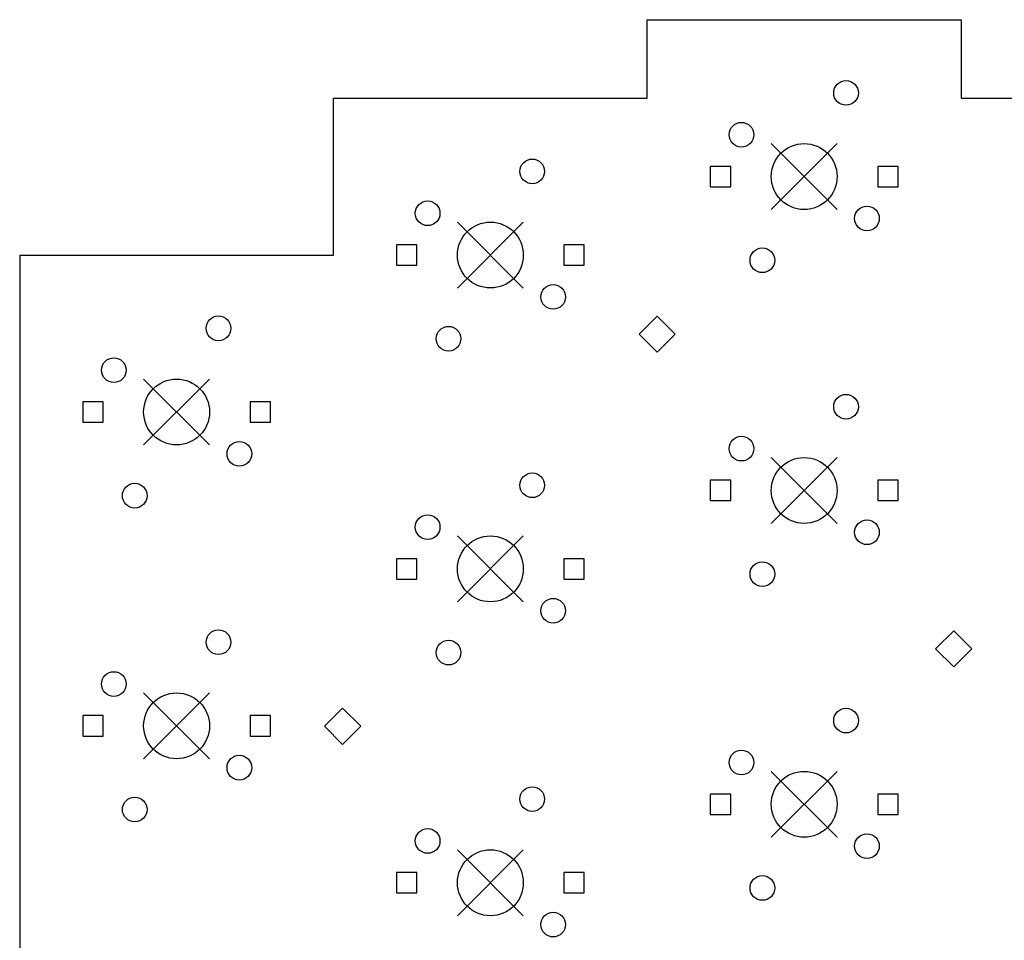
# Model space of a CAD drawing. Extents: x 3.76 to 8.81, y -6.2 to -1.61.
# Tile 4 of 5: x 3.84 to 6.19, y -3.81 to -1.61. Entities that reach past the tile are written whole.
import ezdxf

# ---------------------------------------------------------------- set-up
doc = ezdxf.new("R2010")
doc.units = 0
doc.header["$MEASUREMENT"] = 0
doc.layers.add('BLACK', color=7, linetype='CONTINUOUS')

msp = doc.modelspace()

# ---------------------------------------------------------------- linework, layer by layer
at = {"layer": 'BLACK', "linetype": 'CONTINUOUS'}
for p, q in [((5.3375, -1.7937), (5.3375, -1.6062)), ((5.3375, -1.6062), (6.0875, -1.6062)), ((6.0875, -1.6062), (6.0875, -1.7937)), ((4.5875, -2.1687), (4.5875, -1.7937)), ((4.5875, -1.7937), (5.3375, -1.7937)), ((6.0875, -1.7937), (6.8375, -1.7937)), ((5.6338, -1.9025), (5.7912, -2.06)), ((5.7912, -1.9025), (5.6338, -2.06)), ((5.5369, -1.9569), (5.4881, -1.9569)), ((5.4881, -1.9569), (5.4881, -2.0056)), ((5.5369, -2.0056), (5.5369, -1.9569)), ((5.9369, -1.9569), (5.8881, -1.9569)), ((5.8881, -1.9569), (5.8881, -2.0056)), ((5.9369, -2.0056), (5.9369, -1.9569)), ((5.4881, -2.0056), (5.5369, -2.0056)), ((5.8881, -2.0056), (5.9369, -2.0056)), ((4.8838, -2.09), (5.0412, -2.2475)), ((5.0412, -2.09), (4.8838, -2.2475)), ((4.7869, -2.1444), (4.7381, -2.1444)), ((4.7381, -2.1444), (4.7381, -2.1931)), ((4.7869, -2.1931), (4.7869, -2.1444)), ((5.1869, -2.1444), (5.1381, -2.1444)), ((5.1381, -2.1444), (5.1381, -2.1931)), ((5.1869, -2.1931), (5.1869, -2.1444)), ((3.8375, -2.1687), (3.8375, -4.4188)), ((3.8375, -2.1687), (4.5875, -2.1687)), ((4.7381, -2.1931), (4.7869, -2.1931)), ((5.1381, -2.1931), (5.1869, -2.1931)), ((5.3611, -2.3144), (5.3178, -2.3577)), ((5.4044, -2.3577), (5.3611, -2.3144)), ((5.3178, -2.3577), (5.3611, -2.401)), ((5.3611, -2.401), (5.4044, -2.3577)), ((4.1338, -2.465), (4.2912, -2.6225)), ((4.2912, -2.465), (4.1338, -2.6225)), ((4.0369, -2.5194), (3.9881, -2.5194)), ((3.9881, -2.5194), (3.9881, -2.5681)), ((4.0369, -2.5681), (4.0369, -2.5194)), ((4.4369, -2.5194), (4.3881, -2.5194)), ((4.3881, -2.5194), (4.3881, -2.5681)), ((4.4369, -2.5681), (4.4369, -2.5194)), ((3.9881, -2.5681), (4.0369, -2.5681)), ((4.3881, -2.5681), (4.4369, -2.5681)), ((5.6338, -2.6525), (5.7912, -2.81)), ((5.7912, -2.6525), (5.6338, -2.81)), ((5.5369, -2.7069), (5.4881, -2.7069)), ((5.4881, -2.7069), (5.4881, -2.7556)), ((5.5369, -2.7556), (5.5369, -2.7069)), ((5.9369, -2.7069), (5.8881, -2.7069)), ((5.8881, -2.7069), (5.8881, -2.7556)), ((5.9369, -2.7556), (5.9369, -2.7069)), ((5.4881, -2.7556), (5.5369, -2.7556)), ((5.8881, -2.7556), (5.9369, -2.7556)), ((4.8838, -2.84), (5.0412, -2.9975)), ((5.0412, -2.84), (4.8838, -2.9975)), ((4.7869, -2.8944), (4.7381, -2.8944)), ((4.7381, -2.8944), (4.7381, -2.9431)), ((4.7869, -2.9431), (4.7869, -2.8944)), ((5.1869, -2.8944), (5.1381, -2.8944)), ((5.1381, -2.8944), (5.1381, -2.9431)), ((5.1869, -2.9431), (5.1869, -2.8944)), ((4.7381, -2.9431), (4.7869, -2.9431)), ((5.1381, -2.9431), (5.1869, -2.9431)), ((6.0698, -3.0664), (6.0265, -3.1097)), ((6.1131, -3.1097), (6.0698, -3.0664)), ((6.0265, -3.1097), (6.0698, -3.153)), ((6.0698, -3.153), (6.1131, -3.1097)), ((4.1338, -3.215), (4.2912, -3.3725)), ((4.2912, -3.215), (4.1338, -3.3725)), ((4.0369, -3.2694), (3.9881, -3.2694)), ((3.9881, -3.2694), (3.9881, -3.3181)), ((4.0369, -3.3181), (4.0369, -3.2694)), ((4.4369, -3.2694), (4.3881, -3.2694)), ((4.3881, -3.2694), (4.3881, -3.3181)), ((4.4369, -3.3181), (4.4369, -3.2694)), ((4.6092, -3.2514), (4.5658, -3.2947)), ((4.6525, -3.2947), (4.6092, -3.2514)), ((3.9881, -3.3181), (4.0369, -3.3181)), ((4.3881, -3.3181), (4.4369, -3.3181)), ((4.5658, -3.2947), (4.6092, -3.338)), ((4.6092, -3.338), (4.6525, -3.2947)), ((5.6338, -3.4025), (5.7912, -3.56)), ((5.7912, -3.4025), (5.6338, -3.56)), ((5.5369, -3.4569), (5.4881, -3.4569)), ((5.4881, -3.4569), (5.4881, -3.5056)), ((5.5369, -3.5056), (5.5369, -3.4569)), ((5.9369, -3.4569), (5.8881, -3.4569)), ((5.8881, -3.4569), (5.8881, -3.5056)), ((5.9369, -3.5056), (5.9369, -3.4569)), ((5.4881, -3.5056), (5.5369, -3.5056)), ((5.8881, -3.5056), (5.9369, -3.5056)), ((4.8838, -3.59), (5.0412, -3.7475)), ((5.0412, -3.59), (4.8838, -3.7475)), ((4.7869, -3.6444), (4.7381, -3.6444)), ((4.7381, -3.6444), (4.7381, -3.6931)), ((4.7869, -3.6931), (4.7869, -3.6444)), ((5.1869, -3.6444), (5.1381, -3.6444)), ((5.1381, -3.6444), (5.1381, -3.6931)), ((5.1869, -3.6931), (5.1869, -3.6444)), ((4.7381, -3.6931), (4.7869, -3.6931)), ((5.1381, -3.6931), (5.1869, -3.6931))]:
    msp.add_line(p, q, dxfattribs=at)
at = {"layer": 'BLACK'}
for centre, radius in [((5.8125, -1.7812), 0.0295), ((5.5625, -1.8812), 0.0295), ((5.7125, -1.9812), 0.0787), ((5.0625, -1.9688), 0.0295), ((4.8125, -2.0688), 0.0295), ((5.8625, -2.0812), 0.0295), ((4.9625, -2.1687), 0.0787), ((5.6125, -2.1812), 0.0295), ((5.1125, -2.2687), 0.0295), ((4.3125, -2.3438), 0.0295), ((4.8625, -2.3687), 0.0295), ((4.0625, -2.4438), 0.0295), ((4.2125, -2.5437), 0.0787), ((5.8125, -2.5312), 0.0295), ((5.5625, -2.6313), 0.0295), ((4.3625, -2.6437), 0.0295), ((5.7125, -2.7312), 0.0787), ((5.0625, -2.7188), 0.0295), ((4.1125, -2.7437), 0.0295), ((4.8125, -2.8188), 0.0295), ((5.8625, -2.8312), 0.0295), ((4.9625, -2.9187), 0.0787), ((5.6125, -2.9312), 0.0295), ((5.1125, -3.0187), 0.0295), ((4.3125, -3.0938), 0.0295), ((4.8625, -3.1187), 0.0295), ((4.0625, -3.1938), 0.0295), ((4.2125, -3.2937), 0.0787), ((5.8125, -3.2812), 0.0295), ((4.3625, -3.3937), 0.0295), ((5.5625, -3.3813), 0.0295), ((5.7125, -3.4812), 0.0787), ((5.0625, -3.4688), 0.0295), ((4.1125, -3.4937), 0.0295), ((4.8125, -3.5688), 0.0295), ((5.8625, -3.5812), 0.0295), ((4.9625, -3.6687), 0.0787), ((5.6125, -3.6812), 0.0295), ((5.1125, -3.7687), 0.0295)]:
    msp.add_circle(centre, radius, dxfattribs=at)

doc.saveas('drawing.dxf')
